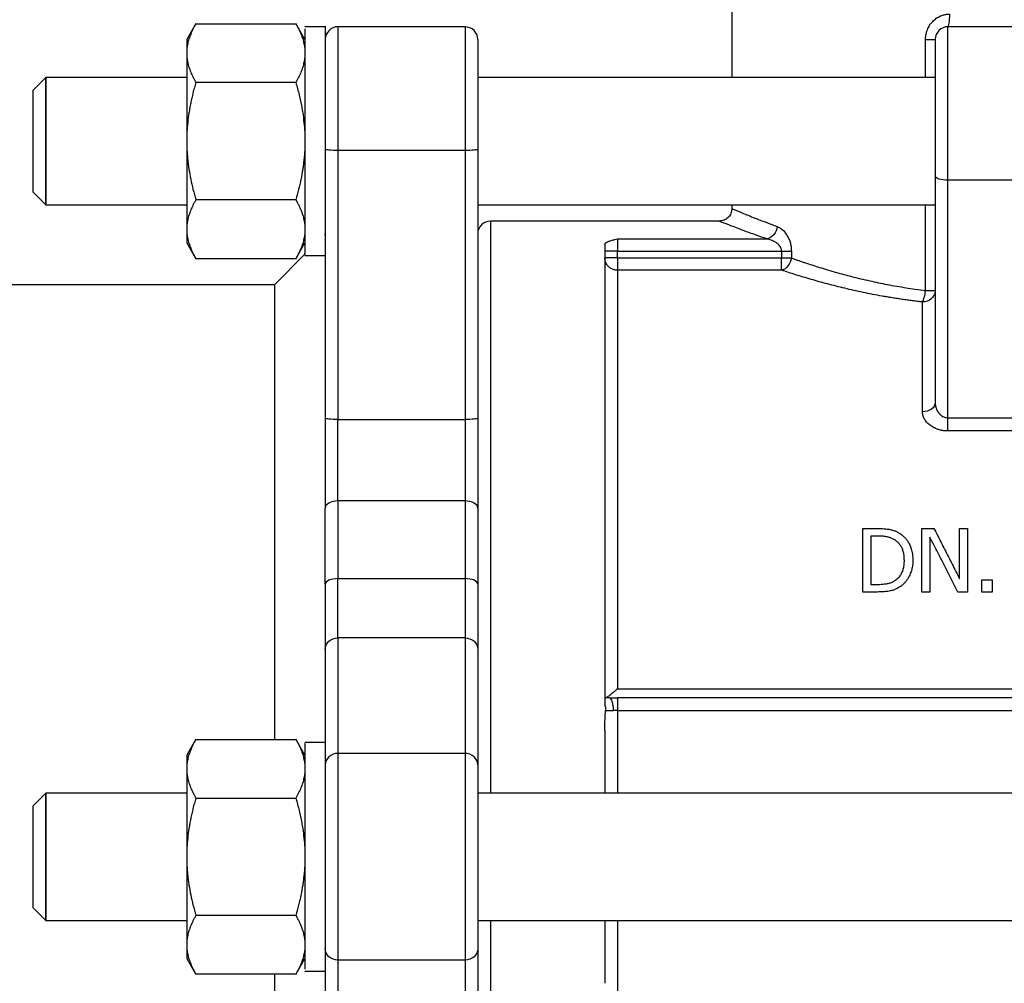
# Model space of a CAD drawing. Header units: millimetres. Extents: x -155 to 220, y -100 to 132.
# Tile 7 of 12: x -76 to 1, y -10 to 66. Entities that reach past the tile are written whole.
import ezdxf

# ---------------------------------------------------------------- set-up
doc = ezdxf.new("R2010")
doc.units = ezdxf.units.MM

msp = doc.modelspace()

# ---------------------------------------------------------------- linework, layer by layer
at = {"color": 7, "linetype": 'Continuous', "lineweight": 25}
for p, q in [((-20, 72), (-20, 61.292)), ((-62.18, 65.538), (-62.905, 64.283)), ((-62.185, 65.529), (-54.315, 65.529)), ((-53.595, 64.283), (-54.32, 65.538)), ((-51.95, 65.292), (-53.6, 65.292)), ((-40.995, 65.292), (-51, 65.292)), ((3, 65.292), (-3, 65.292)), ((-73.995, 61.297), (-75.005, 60.287)), ((-62.9, 61.292), (-74, 61.292)), ((-4, 61.292), (-40, 61.292)), ((-54.315, 60.91), (-62.185, 60.91)), ((-41, 55.561), (-51, 55.561)), ((-51, 55.561), (-51, 34.404)), ((-41, 55.561), (-41, 34.404)), ((-40, 55.642), (-40, 34.486)), ((-4, 53.555), (-4, 35.732)), ((3, 53.213), (-3, 53.213)), ((-3, 34.535), (-3, 53.213)), ((-75.005, 52.297), (-73.995, 51.287)), ((-74, 51.292), (-62.9, 51.292)), ((-54.315, 51.673), (-62.185, 51.673)), ((-52, 51.533), (-52, 34.486)), ((-40, 51.292), (-4, 51.292)), ((-20, 51.292), (-20, 51)), ((-21, 50), (-39, 50)), ((-62.905, 48.3), (-62.18, 47.045)), ((-54.32, 47.045), (-53.595, 48.3)), ((-29, 48.603), (-17.255, 48.603)), ((-53.6, 47.4), (-56, 45)), ((-53.6, 47.292), (-52, 47.292)), ((-29, 47.104), (-29, 47.631)), ((-29, 47.631), (-16.086, 47.631)), ((-16.086, 47.631), (-16.086, 47.104)), ((-15.32, 47.631), (-15.32, 47.104)), ((-62.185, 47.054), (-54.315, 47.054)), ((-29, 47.104), (-16.086, 47.104)), ((-16.086, 46.142), (-29, 46.142)), ((-56, 45), (-121, 45)), ((-51, 34.404), (-41, 34.404)), ((-3, 34.535), (3, 34.535)), ((3, 33.496), (-3, 33.496)), ((-41, 27.994), (-51, 27.994)), ((-9.704, 25.828), (-8.565, 25.828)), ((-5.04, 25.828), (-4.096, 25.828)), ((-2.082, 25.828), (-1.462, 25.828)), ((-9.039, 25.253), (-8.533, 25.253)), ((-51, 21.881), (-41, 21.881)), ((-0.32, 21.784), (0.483, 21.784)), ((-8.533, 21.403), (-9.039, 21.403)), ((-8.553, 20.828), (-9.704, 20.828)), ((-4.42, 20.828), (-5.04, 20.828)), ((-1.462, 20.828), (-2.208, 20.828)), ((0.483, 20.828), (-0.32, 20.828)), ((-51, 17.22), (-51, 8.134)), ((-41, 17.22), (-51, 17.22)), ((-41, 17.22), (-41, 8.134)), ((-52, 16.316), (-52, 8.995)), ((-40, 16.316), (-40, 7.23)), ((-29, 13.224), (29, 13.224)), ((29, 12.501), (-29, 12.501)), ((-29, 11.503), (29, 11.503)), ((-62.18, 9.246), (-62.905, 7.991)), ((-62.185, 9.238), (-54.315, 9.238)), ((-53.595, 7.991), (-54.32, 9.246)), ((-51.95, 9), (-53.6, 9)), ((-41, 8.134), (-51, 8.134)), ((-73.995, 5.005), (-75.005, 3.995)), ((-62.9, 5), (-74, 5)), ((40, 5), (-40, 5)), ((-62.185, 4.619), (-54.315, 4.619)), ((-75.005, -3.995), (-73.995, -5.005)), ((-54.315, -4.619), (-62.185, -4.619)), ((-74, -5), (-62.9, -5)), ((-40, -5), (40, -5)), ((-40, -7.23), (-40, -16.316)), ((-62.905, -7.991), (-62.18, -9.246)), ((-54.32, -9.246), (-53.595, -7.991)), ((-41, -8.134), (-51, -8.134)), ((-51, -8.134), (-51, -17.22)), ((-41, -8.134), (-41, -17.22)), ((-54.315, -9.238), (-62.185, -9.238)), ((-53.6, -9), (-51.95, -9)), ((-52, -8.995), (-52, -16.316))]:
    msp.add_line(p, q, dxfattribs=at)
at = {"color": 1, "linetype": 'Continuous', "lineweight": 25}
for p, q in [((-4.762, 61.292), (-4.762, 64.292)), ((-4.762, 44.553), (-4.762, 51.292)), ((-29, 11.503), (-29, 5)), ((-29, -5), (-29, -11.503))]:
    msp.add_line(p, q, dxfattribs=at)
at = {"color": 7, "linetype": 'Continuous', "lineweight": 25}
for centre, start, end in [((-51, 64.292), 89.59457, 180), ((-41, 64.292), 0, 90), ((-39, 49), 90.01874, 180)]:
    msp.add_arc(centre, 1, start, end, dxfattribs=at)
for points, knots in [([(-4.762, 64.292), (-4.761, 64.336), (-4.76, 64.424), (-4.747, 64.555), (-4.726, 64.684), (-4.698, 64.812), (-4.661, 64.938), (-4.587, 65.143), (-4.449, 65.414), (-4.21, 65.717), (-3.92, 65.967), (-3.625, 66.13), (-3.349, 66.228), (-3.105, 66.282), (-2.94, 66.288), (-2.857, 66.292)], [0, 0, 0, 0, 0.04282, 0.085321, 0.127683, 0.170086, 0.21271, 0.255733, 0.381863, 0.507889, 0.631718, 0.75542, 0.837796, 0.918828, 1, 1, 1, 1]), ([(-3, 65.292), (-2.963, 65.292), (-2.926, 65.402), (-2.872, 65.768), (-2.857, 66.03), (-2.857, 66.292)], [0, 0, 0, 0, 0.5, 0.5, 1, 1, 1, 1]), ([(-62.185, 65.529), (-62.225, 65.46), (-62.302, 65.323), (-62.408, 65.118), (-62.503, 64.917), (-62.588, 64.719), (-62.662, 64.525), (-62.747, 64.271), (-62.827, 63.959), (-62.889, 63.588), (-62.896, 63.342), (-62.9, 63.22)], [0, 0, 0, 0, 0.092233, 0.182434, 0.270638, 0.356885, 0.441214, 0.523668, 0.685097, 0.843735, 1, 1, 1, 1]), ([(-54.315, 65.529), (-54.268, 65.447), (-54.177, 65.285), (-54.055, 65.043), (-53.946, 64.803), (-53.852, 64.566), (-53.757, 64.285), (-53.672, 63.959), (-53.611, 63.589), (-53.604, 63.343), (-53.6, 63.22)], [0, 0, 0, 0, 0.108905, 0.215405, 0.319899, 0.422835, 0.52471, 0.684997, 0.842454, 1, 1, 1, 1]), ([(-53.6, 65.138), (-53.6, 65.139), (-53.6, 65.142), (-53.6, 63.584), (-53.6, 60.919), (-53.6, 57.491), (-53.6, 53.917), (-53.6, 50.616), (-53.6, 49.203), (-53.6, 48.497)], [0, 0, 0, 0, 0.100129, 0.250108, 0.400086, 0.550065, 0.700043, 0.850022, 1, 1, 1, 1]), ([(-52, 65.249), (-52, 65.253), (-52, 65.263), (-52, 64.874), (-52, 64.141), (-52, 63.078), (-52, 61.747), (-52, 60.196), (-52, 58.49), (-52, 56.694), (-52, 54.886), (-52, 53.12), (-52, 52.062), (-52, 51.533)], [0, 0, 0, 0, 0.057591, 0.151832, 0.246073, 0.340314, 0.434554, 0.528795, 0.623036, 0.717277, 0.811518, 0.905759, 1, 1, 1, 1]), ([(-3, 65.292), (-3.262, 65.292), (-3.522, 65.184), (-3.892, 64.814), (-4, 64.553), (-4, 64.292)], [0, 0, 0, 0, 0.5, 0.5, 1, 1, 1, 1]), ([(-3, 53.213), (-3, 53.889), (-3, 54.596), (-3, 56.027), (-3, 56.752), (-3, 58.18), (-3, 58.882), (-3, 60.224), (-3, 60.864), (-3, 62.043), (-3, 62.583), (-3, 63.533), (-3, 63.942), (-3, 64.607), (-3, 64.863), (-3, 65.205), (-3, 65.292), (-3, 65.292)], [0, 0, 0, 0, 0.125, 0.125, 0.25, 0.25, 0.375, 0.375, 0.5, 0.5, 0.625, 0.625, 0.75, 0.75, 0.875, 0.875, 1, 1, 1, 1]), ([(-62.9, 64.292), (-62.9, 64.292), (-62.9, 64.2), (-62.9, 63.838), (-62.9, 63.569), (-62.9, 63.22)], [0, 0, 0, 0, 0.5, 0.5, 1, 1, 1, 1]), ([(-40, 64.285), (-40, 64.247), (-40, 64.208), (-40, 63.86), (-40, 63.851)], [0, 0, 0, 0, 0.972942, 1, 1, 1, 1]), ([(-40, 64.253), (-40, 64.224), (-40, 64.161), (-40, 63.302), (-40, 61.909), (-40, 60.056), (-40, 57.907), (-40, 56.397), (-40, 55.642)], [0, 0, 0, 0, 0.146762, 0.31741, 0.488057, 0.658705, 0.829352, 1, 1, 1, 1]), ([(-4.762, 64.292), (-4.547, 64.292), (-4.349, 64.292), (-4.077, 64.292), (-4, 64.292), (-4, 64.292)], [0, 0, 0, 0, 0.5, 0.5, 1, 1, 1, 1]), ([(-4, 64.292), (-4, 64.292), (-4, 64.214), (-4, 63.91), (-4, 63.683), (-4, 63.092), (-4, 62.728), (-4, 61.884), (-4, 61.404), (-4, 60.356), (-4, 59.787), (-4, 58.594), (-4, 57.97), (-4, 56.701), (-4, 56.056), (-4, 54.784), (-4, 54.156), (-4, 53.555)], [0, 0, 0, 0, 0.125, 0.125, 0.25, 0.25, 0.375, 0.375, 0.5, 0.5, 0.625, 0.625, 0.75, 0.75, 0.875, 0.875, 1, 1, 1, 1]), ([(-62.9, 63.22), (-62.9, 62.871), (-62.9, 62.442), (-62.9, 61.455), (-62.9, 60.896), (-62.9, 59.687), (-62.9, 59.037), (-62.9, 57.688), (-62.9, 56.99), (-62.9, 56.292)], [0, 0, 0, 0, 0.25, 0.25, 0.5, 0.5, 0.75, 0.75, 1, 1, 1, 1]), ([(-62.9, 63.22), (-62.899, 63.159), (-62.897, 63.037), (-62.882, 62.854), (-62.858, 62.67), (-62.824, 62.484), (-62.78, 62.297), (-62.708, 62.043), (-62.591, 61.718), (-62.411, 61.318), (-62.262, 61.048), (-62.185, 60.91)], [0, 0, 0, 0, 0.077662, 0.155878, 0.234699, 0.31418, 0.39437, 0.475319, 0.642364, 0.817152, 1, 1, 1, 1]), ([(-53.6, 63.22), (-53.601, 63.158), (-53.603, 63.034), (-53.618, 62.849), (-53.642, 62.665), (-53.676, 62.48), (-53.72, 62.294), (-53.794, 62.038), (-53.911, 61.711), (-54.091, 61.312), (-54.239, 61.046), (-54.315, 60.91)], [0, 0, 0, 0, 0.079152, 0.157901, 0.23663, 0.315712, 0.395509, 0.476369, 0.646366, 0.820223, 1, 1, 1, 1]), ([(-74, 56.292), (-74, 56.946), (-74, 57.6), (-74, 58.81), (-74, 59.364), (-74, 60.29), (-74, 60.661), (-74, 61.162), (-74, 61.292), (-74, 61.292), (-74, 61.162), (-74, 60.661), (-74, 60.29), (-74, 59.364), (-74, 58.81), (-74, 57.6), (-74, 56.946), (-74, 56.292)], [0, 0, 0, 0, 0.125, 0.125, 0.25, 0.25, 0.375, 0.375, 0.5, 0.5, 0.625, 0.625, 0.75, 0.75, 0.875, 0.875, 1, 1, 1, 1]), ([(-62.185, 60.91), (-62.225, 60.772), (-62.302, 60.497), (-62.408, 60.088), (-62.503, 59.685), (-62.588, 59.289), (-62.662, 58.901), (-62.747, 58.395), (-62.827, 57.771), (-62.889, 57.028), (-62.896, 56.536), (-62.9, 56.292)], [0, 0, 0, 0, 0.092233, 0.182434, 0.270638, 0.356885, 0.441214, 0.523668, 0.685097, 0.843735, 1, 1, 1, 1]), ([(-54.315, 60.91), (-54.268, 60.747), (-54.177, 60.423), (-54.055, 59.938), (-53.946, 59.459), (-53.852, 58.985), (-53.757, 58.422), (-53.672, 57.771), (-53.611, 57.03), (-53.604, 56.538), (-53.6, 56.292)], [0, 0, 0, 0, 0.1089054, 0.2154055, 0.3198994, 0.4228354, 0.5247104, 0.6849975, 0.8424538, 1, 1, 1, 1]), ([(-75, 60.292), (-75, 60.292), (-75, 60.188), (-75, 59.787), (-75, 59.49), (-75, 58.75), (-75, 58.306), (-75, 57.339), (-75, 56.815), (-75, 55.768), (-75, 55.245), (-75, 54.277), (-75, 53.833), (-75, 53.093), (-75, 52.797), (-75, 52.396), (-75, 52.292), (-75, 52.292)], [0, 0, 0, 0, 0.125, 0.125, 0.25, 0.25, 0.375, 0.375, 0.5, 0.5, 0.625, 0.625, 0.75, 0.75, 0.875, 0.875, 1, 1, 1, 1]), ([(-74, 56.292), (-74, 55.637), (-74, 54.983), (-74, 53.774), (-74, 53.219), (-74, 52.293), (-74, 51.923), (-74, 51.422), (-74, 51.292), (-74, 51.292), (-74, 51.422), (-74, 51.923), (-74, 52.293), (-74, 53.219), (-74, 53.774), (-74, 54.983), (-74, 55.637), (-74, 56.292)], [0, 0, 0, 0, 0.125, 0.125, 0.25, 0.25, 0.375, 0.375, 0.5, 0.5, 0.625, 0.625, 0.75, 0.75, 0.875, 0.875, 1, 1, 1, 1]), ([(-62.9, 56.292), (-62.899, 56.17), (-62.897, 55.927), (-62.882, 55.56), (-62.858, 55.191), (-62.824, 54.82), (-62.78, 54.446), (-62.708, 53.938), (-62.591, 53.288), (-62.411, 52.487), (-62.262, 51.948), (-62.185, 51.673)], [0, 0, 0, 0, 0.077662, 0.155878, 0.234699, 0.31418, 0.39437, 0.475319, 0.642362, 0.81715, 1, 1, 1, 1]), ([(-62.9, 56.292), (-62.9, 55.594), (-62.9, 54.895), (-62.9, 53.547), (-62.9, 52.896), (-62.9, 51.687), (-62.9, 51.128), (-62.9, 50.141), (-62.9, 49.713), (-62.9, 49.363)], [0, 0, 0, 0, 0.25, 0.25, 0.5, 0.5, 0.75, 0.75, 1, 1, 1, 1]), ([(-53.6, 56.292), (-53.601, 56.168), (-53.603, 55.921), (-53.618, 55.551), (-53.642, 55.182), (-53.676, 54.813), (-53.72, 54.44), (-53.794, 53.929), (-53.911, 53.275), (-54.091, 52.476), (-54.239, 51.944), (-54.315, 51.673)], [0, 0, 0, 0, 0.079152, 0.157901, 0.23663, 0.315712, 0.395509, 0.476369, 0.646366, 0.820223, 1, 1, 1, 1]), ([(-51, 55.561), (-51.262, 55.561), (-51.522, 55.57), (-51.892, 55.6), (-52, 55.621), (-52, 55.642)], [0, 0, 0, 0, 0.5, 0.5, 1, 1, 1, 1]), ([(-40, 55.642), (-40, 55.621), (-40.108, 55.6), (-40.478, 55.57), (-40.738, 55.561), (-41, 55.561)], [0, 0, 0, 0, 0.5, 0.5, 1, 1, 1, 1]), ([(-3, 53.213), (-3.262, 53.213), (-3.522, 53.25), (-3.892, 53.376), (-4, 53.465), (-4, 53.555)], [0, 0, 0, 0, 0.5, 0.5, 1, 1, 1, 1]), ([(-62.185, 51.673), (-62.225, 51.603), (-62.302, 51.466), (-62.408, 51.261), (-62.503, 51.06), (-62.588, 50.862), (-62.662, 50.668), (-62.747, 50.415), (-62.827, 50.103), (-62.889, 49.732), (-62.896, 49.486), (-62.9, 49.363)], [0, 0, 0, 0, 0.092233, 0.182434, 0.270638, 0.356885, 0.441214, 0.523668, 0.685097, 0.843735, 1, 1, 1, 1]), ([(-54.315, 51.673), (-54.268, 51.591), (-54.177, 51.429), (-54.055, 51.187), (-53.946, 50.947), (-53.852, 50.71), (-53.757, 50.428), (-53.672, 50.104), (-53.611, 49.733), (-53.604, 49.487), (-53.6, 49.363)], [0, 0, 0, 0, 0.108905, 0.215405, 0.319899, 0.422835, 0.52471, 0.684997, 0.842454, 1, 1, 1, 1]), ([(-20, 51), (-20.015, 50.869), (-20.046, 50.607), (-20.276, 50.276), (-20.608, 50.048), (-20.869, 50.016), (-21, 50)], [0, 0, 0, 0, 0.2503913, 0.5001091, 0.7500502, 1, 1, 1, 1]), ([(-62.9, 49.363), (-62.9, 49.014), (-62.9, 48.745), (-62.9, 48.384), (-62.9, 48.292), (-62.9, 48.292)], [0, 0, 0, 0, 0.5, 0.5, 1, 1, 1, 1]), ([(-62.9, 49.363), (-62.899, 49.303), (-62.897, 49.181), (-62.882, 48.998), (-62.858, 48.813), (-62.824, 48.628), (-62.78, 48.441), (-62.708, 48.187), (-62.591, 47.861), (-62.411, 47.461), (-62.262, 47.192), (-62.185, 47.054)], [0, 0, 0, 0, 0.077662, 0.155878, 0.234699, 0.31418, 0.39437, 0.475319, 0.642364, 0.817152, 1, 1, 1, 1]), ([(-62.9, 49.363), (-62.9, 49.014), (-62.9, 48.745), (-62.9, 48.384), (-62.9, 48.292), (-62.9, 48.292)], [0, 0, 0, 0, 0.5, 0.5, 1, 1, 1, 1]), ([(-53.6, 49.363), (-53.601, 49.302), (-53.603, 49.178), (-53.618, 48.994), (-53.642, 48.809), (-53.676, 48.624), (-53.72, 48.438), (-53.794, 48.182), (-53.911, 47.855), (-54.091, 47.456), (-54.239, 47.189), (-54.315, 47.054)], [0, 0, 0, 0, 0.079152, 0.157901, 0.23663, 0.315712, 0.395509, 0.476369, 0.646366, 0.820223, 1, 1, 1, 1]), ([(-16.433, 49.576), (-16.46, 49.341), (-16.56, 49.106), (-16.859, 48.755), (-17.056, 48.635), (-17.255, 48.603)], [0, 0, 0, 0, 0.5, 0.5, 1, 1, 1, 1]), ([(-16.433, 49.576), (-16.398, 49.561), (-16.333, 49.534), (-16.234, 49.481), (-16.14, 49.419), (-15.948, 49.268), (-15.735, 49.022), (-15.535, 48.661), (-15.436, 48.398), (-15.378, 48.174), (-15.345, 47.999), (-15.325, 47.818), (-15.321, 47.695), (-15.32, 47.631)], [0, 0, 0, 0, 0.065349, 0.122555, 0.184315, 0.245528, 0.492849, 0.62105, 0.744514, 0.808602, 0.872086, 0.934173, 1, 1, 1, 1]), ([(-53.6, 48.497), (-53.6, 47.951), (-53.6, 47.224), (-53.6, 47.401), (-53.6, 47.445)], [0, 0, 0, 0, 0.750538, 1, 1, 1, 1]), ([(-30, 48.163), (-29.999, 48.173), (-29.997, 48.193), (-29.984, 48.223), (-29.962, 48.253), (-29.93, 48.282), (-29.891, 48.312), (-29.842, 48.341), (-29.784, 48.37), (-29.718, 48.399), (-29.627, 48.433), (-29.503, 48.474), (-29.354, 48.516), (-29.182, 48.56), (-29.067, 48.587), (-29, 48.603)], [0, 0, 0, 0, 0.054047, 0.108596, 0.163973, 0.220487, 0.278429, 0.338072, 0.399662, 0.463426, 0.529567, 0.639502, 0.762101, 0.861229, 1, 1, 1, 1]), ([(-30, 48.163), (-30, 48.096), (-30, 47.963), (-30, 47.749), (-30, 47.526), (-30, 47.293), (-30, 47.049), (-30, 46.796), (-30, 46.532), (-30, 46.257), (-30, 45.642), (-30, 44.604), (-30, 43.008), (-30, 41.224), (-30, 38.606), (-30, 34.902), (-30, 30.69), (-30, 27.062), (-30, 24.221), (-30, 21.275), (-30, 18.842), (-30, 16.985), (-30, 15.736), (-30, 14.475), (-30, 13.205), (-30, 12.35), (-30, 11.922)], [0, 0, 0, 0, 0.013906, 0.027801, 0.041689, 0.055573, 0.069456, 0.08334, 0.097229, 0.111126, 0.125034, 0.187535, 0.250046, 0.312547, 0.375058, 0.500001, 0.624945, 0.687446, 0.749957, 0.812458, 0.874969, 0.899991, 0.924988, 0.949976, 0.974975, 1, 1, 1, 1]), ([(-29, 48.603), (-29, 48.551), (-29, 48.425), (-29, 48.075), (-29, 47.854), (-29, 47.631)], [0, 0, 0, 0, 0.5, 0.5, 1, 1, 1, 1]), ([(-16.086, 47.631), (-16.087, 47.654), (-16.089, 47.7), (-16.102, 47.769), (-16.121, 47.837), (-16.149, 47.904), (-16.2, 48.001), (-16.292, 48.124), (-16.437, 48.257), (-16.618, 48.38), (-16.807, 48.474), (-17.025, 48.554), (-17.169, 48.585), (-17.255, 48.603)], [0, 0, 0, 0, 0.037453, 0.075498, 0.114557, 0.155019, 0.197235, 0.301121, 0.422115, 0.551081, 0.704032, 0.825232, 1, 1, 1, 1]), ([(-29, 47.631), (-29.262, 47.631), (-29.522, 47.631), (-29.892, 47.631), (-30, 47.631), (-30, 47.631)], [0, 0, 0, 0, 0.5, 0.5, 1, 1, 1, 1]), ([(-16.086, 47.631), (-15.94, 47.631), (-15.795, 47.631), (-15.531, 47.631), (-15.413, 47.631), (-15.32, 47.631)], [0, 0, 0, 0, 0.5, 0.5, 1, 1, 1, 1]), ([(-29, 46.142), (-29.026, 46.143), (-29.082, 46.144), (-29.173, 46.155), (-29.275, 46.177), (-29.424, 46.227), (-29.574, 46.309), (-29.728, 46.437), (-29.841, 46.572), (-29.935, 46.746), (-29.99, 46.922), (-29.997, 47.048), (-30, 47.104)], [0, 0, 0, 0, 0.049381, 0.107543, 0.174506, 0.250249, 0.408331, 0.500118, 0.637868, 0.75006, 0.888993, 1, 1, 1, 1]), ([(-29, 47.104), (-29.262, 47.104), (-29.522, 47.104), (-29.892, 47.104), (-30, 47.104), (-30, 47.104)], [0, 0, 0, 0, 0.5, 0.5, 1, 1, 1, 1]), ([(-29, 47.104), (-29, 47.071), (-29, 47.007), (-29, 46.913), (-29, 46.822), (-29, 46.736), (-29, 46.653), (-29, 46.575), (-29, 46.483), (-29, 46.381), (-29, 46.28), (-29, 46.196), (-29, 46.16), (-29, 46.142)], [0, 0, 0, 0, 0.075398, 0.148946, 0.220924, 0.291659, 0.361514, 0.430884, 0.500183, 0.621398, 0.743773, 0.869387, 1, 1, 1, 1]), ([(-15.32, 47.104), (-15.352, 46.877), (-15.448, 46.65), (-15.725, 46.304), (-15.905, 46.182), (-16.086, 46.142)], [0, 0, 0, 0, 0.5, 0.5, 1, 1, 1, 1]), ([(-16.086, 46.142), (-16.086, 46.202), (-16.086, 46.33), (-16.086, 46.674), (-16.086, 46.888), (-16.086, 47.104)], [0, 0, 0, 0, 0.5, 0.5, 1, 1, 1, 1]), ([(-16.086, 47.104), (-15.94, 47.104), (-15.795, 47.104), (-15.531, 47.104), (-15.413, 47.104), (-15.32, 47.104)], [0, 0, 0, 0, 0.5, 0.5, 1, 1, 1, 1]), ([(-15.32, 47.104), (-15.235, 47.073), (-15.065, 47.012), (-14.803, 46.921), (-14.536, 46.829), (-14.172, 46.706), (-13.704, 46.551), (-12.897, 46.294), (-11.87, 45.989), (-10.543, 45.632), (-9.204, 45.31), (-7.999, 45.06), (-7.039, 44.884), (-6.302, 44.763), (-5.55, 44.653), (-5.034, 44.588), (-4.762, 44.553)], [0, 0, 0, 0, 0.031373, 0.062685, 0.093936, 0.125127, 0.187725, 0.250324, 0.385104, 0.500626, 0.631489, 0.750462, 0.814998, 0.875226, 0.934237, 1, 1, 1, 1]), ([(-29, 46.142), (-29, 45.026), (-29, 43.415), (-29, 39.304), (-29, 36.805), (-29, 31.077), (-29, 27.849), (-29, 20.869), (-29, 17.118), (-29, 13.224)], [0, 0, 0, 0, 0.25, 0.25, 0.5, 0.5, 0.75, 0.75, 1, 1, 1, 1]), ([(-5, 43.644), (-5.134, 43.659), (-5.403, 43.689), (-5.804, 43.739), (-6.203, 43.792), (-6.601, 43.848), (-6.996, 43.907), (-7.39, 43.969), (-7.782, 44.034), (-8.552, 44.168), (-9.683, 44.388), (-11.122, 44.712), (-12.494, 45.058), (-13.57, 45.358), (-14.389, 45.601), (-14.979, 45.783), (-15.548, 45.964), (-15.906, 46.083), (-16.086, 46.142)], [0, 0, 0, 0, 0.031092, 0.062231, 0.093431, 0.124704, 0.156065, 0.187526, 0.219103, 0.250806, 0.37541, 0.501048, 0.625791, 0.750899, 0.813366, 0.875646, 0.937828, 1, 1, 1, 1]), ([(-56, 45), (-56, 44.926), (-56, 44.777), (-56, 43.582), (-56, 41.696), (-56, 39.082), (-56, 35.803), (-56, 31.911), (-56, 27.472), (-56, 22.566), (-56, 17.264), (-56, 12.782), (-56, 10.044), (-56, 9.238)], [0, 0, 0, 0, 0.095994, 0.191988, 0.287982, 0.383976, 0.47997, 0.575964, 0.671958, 0.767952, 0.863946, 0.95994, 1, 1, 1, 1]), ([(-4, 44.553), (-4.001, 44.528), (-4.002, 44.475), (-4.014, 44.392), (-4.038, 44.3), (-4.081, 44.187), (-4.159, 44.051), (-4.283, 43.91), (-4.421, 43.807), (-4.534, 43.747), (-4.66, 43.695), (-4.811, 43.653), (-4.942, 43.647), (-5, 43.644)], [0, 0, 0, 0, 0.052503, 0.111679, 0.177581, 0.250195, 0.361524, 0.500078, 0.625027, 0.701764, 0.750118, 0.88947, 1, 1, 1, 1]), ([(-5, 43.644), (-4.95, 43.721), (-4.9, 43.851), (-4.816, 44.171), (-4.782, 44.362), (-4.762, 44.553)], [0, 0, 0, 0, 0.5, 0.5, 1, 1, 1, 1]), ([(-4.762, 44.553), (-4.735, 44.553), (-4.673, 44.554), (-4.57, 44.554), (-4.44, 44.553), (-4.316, 44.553), (-4.201, 44.553), (-4.115, 44.553), (-4.048, 44.553), (-4.007, 44.553), (-4.002, 44.553), (-4, 44.553)], [0, 0, 0, 0, 0.062217, 0.145592, 0.250117, 0.395348, 0.500067, 0.635876, 0.750034, 0.886411, 1, 1, 1, 1]), ([(-5, 35.003), (-5, 36.778), (-5, 38.4), (-5, 41.293), (-5, 42.564), (-5, 43.644)], [0, 0, 0, 0, 0.5, 0.5, 1, 1, 1, 1]), ([(-4, 35.732), (-4, 35.541), (-4.11, 35.352), (-4.477, 35.082), (-4.738, 35.003), (-5, 35.003)], [0, 0, 0, 0, 0.5, 0.5, 1, 1, 1, 1]), ([(-4, 35.732), (-3.999, 35.692), (-3.997, 35.617), (-3.983, 35.515), (-3.967, 35.433), (-3.951, 35.372), (-3.938, 35.33), (-3.908, 35.235), (-3.846, 35.094), (-3.76, 34.963), (-3.667, 34.847), (-3.565, 34.743), (-3.41, 34.639), (-3.265, 34.577), (-3.134, 34.543), (-3.045, 34.538), (-3, 34.535)], [0, 0, 0, 0, 0.0757357, 0.1391199, 0.1901501, 0.228824, 0.2551399, 0.269097, 0.4105008, 0.5301874, 0.5443318, 0.6693686, 0.7803437, 0.8549771, 0.9278749, 1, 1, 1, 1]), ([(-3, 33.496), (-3.046, 33.496), (-3.136, 33.498), (-3.272, 33.509), (-3.406, 33.527), (-3.538, 33.552), (-3.669, 33.584), (-3.878, 33.648), (-4.153, 33.766), (-4.452, 33.964), (-4.694, 34.197), (-4.84, 34.411), (-4.922, 34.59), (-4.966, 34.725), (-4.993, 34.863), (-4.998, 34.955), (-5, 35.003)], [0, 0, 0, 0, 0.041985, 0.083714, 0.125417, 0.167326, 0.20967, 0.25267, 0.376709, 0.503304, 0.626997, 0.75206, 0.814033, 0.87609, 0.934976, 1, 1, 1, 1]), ([(-51, 34.404), (-51.262, 34.404), (-51.522, 34.413), (-51.892, 34.443), (-52, 34.464), (-52, 34.486)], [0, 0, 0, 0, 0.5, 0.5, 1, 1, 1, 1]), ([(-52, 34.486), (-52, 33.251), (-52, 32), (-52, 29.604), (-52, 28.46), (-52, 27.434)], [0, 0, 0, 0, 0.5, 0.5, 1, 1, 1, 1]), ([(-51, 27.994), (-51, 28.927), (-51, 29.967), (-51, 32.145), (-51, 33.282), (-51, 34.404)], [0, 0, 0, 0, 0.5, 0.5, 1, 1, 1, 1]), ([(-40, 34.486), (-40, 34.464), (-40.108, 34.443), (-40.478, 34.413), (-40.738, 34.404), (-41, 34.404)], [0, 0, 0, 0, 0.5, 0.5, 1, 1, 1, 1]), ([(-41, 34.404), (-41, 33.282), (-41, 32.145), (-41, 29.967), (-41, 28.927), (-41, 27.994)], [0, 0, 0, 0, 0.5, 0.5, 1, 1, 1, 1]), ([(-40, 34.486), (-40, 34.383), (-40, 34.179), (-40, 33.871), (-40, 33.564), (-40, 33.257), (-40, 32.949), (-40, 32.438), (-40, 31.726), (-40, 30.523), (-40, 29.515), (-40, 28.704), (-40, 28.377), (-40, 28.101), (-40, 27.947), (-40, 27.87)], [0, 0, 0, 0, 0.0446, 0.089134, 0.133638, 0.178146, 0.222693, 0.267315, 0.400898, 0.534561, 0.80157, 0.862812, 0.923955, 0.961978, 1, 1, 1, 1]), ([(-3, 33.496), (-3, 33.629), (-3, 33.801), (-3, 34.166), (-3, 34.36), (-3, 34.535)], [0, 0, 0, 0, 0.5, 0.5, 1, 1, 1, 1]), ([(-51, 27.994), (-51.262, 27.994), (-51.522, 27.934), (-51.892, 27.726), (-52, 27.581), (-52, 27.434)], [0, 0, 0, 0, 0.5, 0.5, 1, 1, 1, 1]), ([(-40, 27.434), (-40, 27.581), (-40.108, 27.726), (-40.478, 27.934), (-40.738, 27.994), (-41, 27.994)], [0, 0, 0, 0, 0.5, 0.5, 1, 1, 1, 1]), ([(-9.704, 20.828), (-9.704, 21.043), (-9.704, 21.472), (-9.704, 22.109), (-9.704, 22.742), (-9.704, 23.369), (-9.704, 23.992), (-9.704, 24.609), (-9.704, 25.222), (-9.704, 25.626), (-9.704, 25.828)], [0, 0, 0, 0, 0.125095, 0.250108, 0.375068, 0.5, 0.624932, 0.749892, 0.874905, 1, 1, 1, 1]), ([(-8.565, 25.828), (-8.467, 25.827), (-8.281, 25.826), (-8.016, 25.811), (-7.75, 25.783), (-7.486, 25.735), (-7.225, 25.655), (-6.986, 25.558), (-6.844, 25.473), (-6.774, 25.431)], [0, 0, 0, 0, 0.155673, 0.296363, 0.422416, 0.581173, 0.724357, 0.863545, 1, 1, 1, 1]), ([(-5.04, 20.828), (-5.04, 21.043), (-5.04, 21.472), (-5.04, 22.109), (-5.04, 22.742), (-5.04, 23.369), (-5.04, 23.992), (-5.04, 24.609), (-5.04, 25.222), (-5.04, 25.626), (-5.04, 25.828)], [0, 0, 0, 0, 0.125095, 0.250108, 0.375068, 0.5, 0.624932, 0.749892, 0.874905, 1, 1, 1, 1]), ([(-4.096, 25.828), (-4.002, 25.644), (-3.815, 25.276), (-3.532, 24.719), (-3.246, 24.158), (-2.959, 23.592), (-2.669, 23.022), (-2.377, 22.448), (-2.18, 22.062), (-2.082, 21.869)], [0, 0, 0, 0, 0.142381, 0.284884, 0.427529, 0.570341, 0.713342, 0.856554, 1, 1, 1, 1]), ([(-2.082, 21.869), (-2.082, 22.062), (-2.082, 22.449), (-2.082, 23.022), (-2.082, 23.592), (-2.082, 24.158), (-2.082, 24.719), (-2.082, 25.276), (-2.082, 25.644), (-2.082, 25.828)], [0, 0, 0, 0, 0.142921, 0.285778, 0.428597, 0.571403, 0.714222, 0.857079, 1, 1, 1, 1]), ([(-1.462, 25.828), (-1.462, 25.626), (-1.462, 25.222), (-1.462, 24.609), (-1.462, 23.992), (-1.462, 23.369), (-1.462, 22.742), (-1.462, 22.109), (-1.462, 21.472), (-1.462, 21.043), (-1.462, 20.828)], [0, 0, 0, 0, 0.125095, 0.250108, 0.375068, 0.5, 0.624932, 0.749892, 0.874905, 1, 1, 1, 1]), ([(-8.533, 25.253), (-8.462, 25.252), (-8.325, 25.25), (-8.13, 25.237), (-7.956, 25.217), (-7.801, 25.188), (-7.627, 25.142), (-7.426, 25.07), (-7.284, 24.992), (-7.212, 24.953)], [0, 0, 0, 0, 0.1534852, 0.2943926, 0.4232125, 0.5314718, 0.6368839, 0.8165519, 1, 1, 1, 1]), ([(-7.212, 24.953), (-7.178, 24.931), (-7.111, 24.888), (-7.019, 24.815), (-6.933, 24.735), (-6.854, 24.649), (-6.782, 24.556), (-6.718, 24.456), (-6.66, 24.35), (-6.587, 24.189), (-6.516, 23.961), (-6.463, 23.657), (-6.457, 23.443), (-6.454, 23.332)], [0, 0, 0, 0, 0.060042, 0.119888, 0.179938, 0.240586, 0.302215, 0.365191, 0.429857, 0.496529, 0.651181, 0.818293, 1, 1, 1, 1]), ([(-6.774, 25.431), (-6.737, 25.406), (-6.664, 25.355), (-6.56, 25.271), (-6.461, 25.181), (-6.368, 25.085), (-6.28, 24.982), (-6.198, 24.873), (-6.087, 24.703), (-5.96, 24.458), (-5.846, 24.12), (-5.774, 23.738), (-5.766, 23.466), (-5.761, 23.324)], [0, 0, 0, 0, 0.0519894, 0.1042298, 0.1569144, 0.2102397, 0.2644042, 0.3196132, 0.3760735, 0.5126406, 0.6603113, 0.8217884, 1, 1, 1, 1]), ([(-4.42, 25.139), (-4.42, 24.939), (-4.42, 24.539), (-4.42, 23.932), (-4.42, 23.321), (-4.42, 22.705), (-4.42, 22.084), (-4.42, 21.459), (-4.42, 21.038), (-4.42, 20.828)], [0, 0, 0, 0, 0.142932, 0.285789, 0.428601, 0.571399, 0.714211, 0.857068, 1, 1, 1, 1]), ([(-2.208, 20.828), (-2.316, 21.038), (-2.532, 21.459), (-2.852, 22.084), (-3.171, 22.705), (-3.487, 23.321), (-3.801, 23.932), (-4.112, 24.538), (-4.317, 24.939), (-4.42, 25.139)], [0, 0, 0, 0, 0.143487, 0.286721, 0.429727, 0.572533, 0.715162, 0.857643, 1, 1, 1, 1]), ([(-6.454, 23.332), (-6.455, 23.264), (-6.457, 23.131), (-6.475, 22.937), (-6.503, 22.757), (-6.548, 22.57), (-6.615, 22.379), (-6.712, 22.187), (-6.834, 22.015), (-6.979, 21.862), (-7.094, 21.778), (-7.151, 21.736)], [0, 0, 0, 0, 0.116731, 0.226274, 0.328993, 0.425331, 0.548695, 0.665769, 0.778524, 0.889159, 1, 1, 1, 1]), ([(-5.761, 23.324), (-5.762, 23.261), (-5.764, 23.136), (-5.781, 22.95), (-5.809, 22.768), (-5.849, 22.59), (-5.9, 22.417), (-5.963, 22.248), (-6.046, 22.067), (-6.152, 21.879), (-6.284, 21.689), (-6.433, 21.516), (-6.597, 21.361), (-6.721, 21.273), (-6.782, 21.229)], [0, 0, 0, 0, 0.081189, 0.160669, 0.238647, 0.315363, 0.391087, 0.466129, 0.540772, 0.638097, 0.7318, 0.822697, 0.911737, 1, 1, 1, 1]), ([(-51, 21.881), (-51.262, 21.881), (-51.522, 21.834), (-51.892, 21.672), (-52, 21.558), (-52, 21.444)], [0, 0, 0, 0, 0.5, 0.5, 1, 1, 1, 1]), ([(-51, 17.22), (-51, 17.702), (-51, 18.357), (-51, 19.941), (-51, 20.869), (-51, 21.881)], [0, 0, 0, 0, 0.5, 0.5, 1, 1, 1, 1]), ([(-41, 21.881), (-41, 20.869), (-41, 19.941), (-41, 18.357), (-41, 17.702), (-41, 17.22)], [0, 0, 0, 0, 0.5, 0.5, 1, 1, 1, 1]), ([(-40, 21.444), (-40, 21.558), (-40.108, 21.672), (-40.478, 21.834), (-40.738, 21.881), (-41, 21.881)], [0, 0, 0, 0, 0.5, 0.5, 1, 1, 1, 1]), ([(-7.151, 21.736), (-7.186, 21.713), (-7.254, 21.667), (-7.364, 21.608), (-7.478, 21.557), (-7.597, 21.515), (-7.72, 21.481), (-7.852, 21.455), (-8.029, 21.428), (-8.257, 21.407), (-8.439, 21.405), (-8.533, 21.403)], [0, 0, 0, 0, 0.08843, 0.175862, 0.262888, 0.350107, 0.438115, 0.52833, 0.627869, 0.80611, 1, 1, 1, 1]), ([(-52, 21.444), (-52, 20.33), (-52, 19.309), (-52, 17.567), (-52, 16.846), (-52, 16.316)], [0, 0, 0, 0, 0.5, 0.5, 1, 1, 1, 1]), ([(-40, 20.976), (-40, 20.903), (-40, 20.755), (-40, 20.473), (-40, 20.133), (-40, 19.877), (-40, 19.749)], [0, 0, 0, 0, 0.176976, 0.353952, 0.676712, 1, 1, 1, 1]), ([(-6.782, 21.229), (-6.83, 21.201), (-6.923, 21.144), (-7.068, 21.071), (-7.214, 21.008), (-7.365, 20.956), (-7.532, 20.911), (-7.778, 20.868), (-8.123, 20.834), (-8.402, 20.83), (-8.553, 20.828)], [0, 0, 0, 0, 0.0919157, 0.1810352, 0.2677409, 0.3524645, 0.4419581, 0.5493112, 0.7563441, 1, 1, 1, 1]), ([(-40, 19.749), (-40, 19.671), (-40, 19.515), (-40, 19.288), (-40, 19.065), (-40, 18.847), (-40, 18.634), (-40, 18.277), (-40, 17.796), (-40, 17.297), (-40, 16.901), (-40, 16.589), (-40, 16.407), (-40, 16.316)], [0, 0, 0, 0, 0.053495, 0.106932, 0.160347, 0.213779, 0.267266, 0.320844, 0.490568, 0.660394, 0.773633, 0.886716, 1, 1, 1, 1]), ([(-52, 16.316), (-52, 16.553), (-51.892, 16.788), (-51.522, 17.123), (-51.262, 17.22), (-51, 17.22)], [0, 0, 0, 0, 0.5, 0.5, 1, 1, 1, 1]), ([(-41, 17.22), (-40.738, 17.22), (-40.478, 17.123), (-40.108, 16.788), (-40, 16.553), (-40, 16.316)], [0, 0, 0, 0, 0.5, 0.5, 1, 1, 1, 1]), ([(-29, 13.224), (-29.03, 13.196), (-29.087, 13.142), (-29.166, 13.07), (-29.232, 13.011), (-29.322, 12.932), (-29.433, 12.838), (-29.57, 12.728), (-29.693, 12.637), (-29.796, 12.57), (-29.871, 12.528), (-29.927, 12.505), (-29.952, 12.501), (-29.964, 12.5)], [0, 0, 0, 0, 0.078886, 0.147075, 0.20457, 0.251369, 0.385457, 0.502271, 0.634021, 0.752081, 0.839624, 0.922029, 1, 1, 1, 1]), ([(-29.318, 11.5), (-29.318, 11.762), (-29.352, 12.022), (-29.47, 12.392), (-29.552, 12.5), (-29.635, 12.5)], [0, 0, 0, 0, 0.5, 0.5, 1, 1, 1, 1]), ([(-29, 12.501), (-29, 12.488), (-29, 12.375), (-29, 12.008), (-29, 11.756), (-29, 11.503)], [0, 0, 0, 0, 0.5, 0.5, 1, 1, 1, 1]), ([(-30, 11.922), (-29.993, 11.902), (-29.98, 11.869), (-29.966, 11.822), (-29.956, 11.773), (-29.945, 11.703), (-29.936, 11.609), (-29.939, 11.536), (-29.94, 11.5)], [0, 0, 0, 0, 0.145825, 0.250276, 0.341897, 0.499704, 0.749904, 1, 1, 1, 1]), ([(-30, 9.95), (-29.999, 10.089), (-29.998, 10.36), (-29.986, 10.758), (-29.969, 11.136), (-29.95, 11.381), (-29.94, 11.5)], [0, 0, 0, 0, 0.2677443, 0.5235905, 0.7676377, 1, 1, 1, 1]), ([(-29.94, 11.5), (-29.889, 11.5), (-29.806, 11.5), (-29.591, 11.5), (-29.46, 11.5), (-29.318, 11.5)], [0, 0, 0, 0, 0.5, 0.5, 1, 1, 1, 1]), ([(-30, 9.95), (-30, 9.715), (-30, 9.247), (-30, 8.541), (-30, 7.835), (-30, 7.128), (-30, 6.42), (-30, 5.711), (-30, 5.237), (-30, 5)], [0, 0, 0, 0, 0.1432384, 0.286301, 0.4292169, 0.5720155, 0.714726, 0.8573777, 1, 1, 1, 1]), ([(-62.185, 9.238), (-62.225, 9.168), (-62.302, 9.031), (-62.408, 8.826), (-62.503, 8.625), (-62.588, 8.427), (-62.662, 8.233), (-62.747, 7.98), (-62.827, 7.668), (-62.889, 7.296), (-62.896, 7.05), (-62.9, 6.928)], [0, 0, 0, 0, 0.092233, 0.182434, 0.270638, 0.356885, 0.441214, 0.523668, 0.685097, 0.843735, 1, 1, 1, 1]), ([(-54.315, 9.238), (-54.268, 9.156), (-54.177, 8.994), (-54.055, 8.751), (-53.946, 8.512), (-53.852, 8.275), (-53.757, 7.993), (-53.672, 7.668), (-53.611, 7.297), (-53.604, 7.051), (-53.6, 6.928)], [0, 0, 0, 0, 0.108905, 0.215405, 0.319899, 0.422835, 0.52471, 0.684997, 0.842454, 1, 1, 1, 1]), ([(-53.6, 8.847), (-53.6, 8.889), (-53.6, 9.058), (-53.6, 7.937), (-53.6, 5.638), (-53.6, 2.385), (-53.6, -1.202), (-53.6, -4.626), (-53.6, -7.293), (-53.6, -8.85), (-53.6, -8.848), (-53.6, -8.847)], [0, 0, 0, 0, 0.041547, 0.166547, 0.291547, 0.416547, 0.541547, 0.666547, 0.791547, 0.916547, 1, 1, 1, 1]), ([(-52, 8.975), (-52, 8.961), (-52, 8.93), (-52, 8.449), (-52, 7.639), (-52, 6.513), (-52, 5.128), (-52, 3.537), (-52, 1.805), (-52, 0), (-52, -1.805), (-52, -3.537), (-52, -5.128), (-52, -6.513), (-52, -7.639), (-52, -8.449), (-52, -8.93), (-52, -8.961), (-52, -8.975)], [0, 0, 0, 0, 0.053177, 0.117009, 0.180841, 0.244673, 0.308505, 0.372336, 0.436168, 0.5, 0.563832, 0.627664, 0.691495, 0.755327, 0.819159, 0.882991, 0.946823, 1, 1, 1, 1]), ([(-62.9, 8), (-62.9, 8), (-62.9, 7.908), (-62.9, 7.547), (-62.9, 7.277), (-62.9, 6.928)], [0, 0, 0, 0, 0.5, 0.5, 1, 1, 1, 1]), ([(-51, 8.134), (-51.262, 8.134), (-51.522, 8.036), (-51.892, 7.702), (-52, 7.467), (-52, 7.23)], [0, 0, 0, 0, 0.5, 0.5, 1, 1, 1, 1]), ([(-51, 8.134), (-51, 7.771), (-51, 7.301), (-51, 6.179), (-51, 5.528), (-51, 4.098), (-51, 3.318), (-51, 1.693), (-51, 0.846), (-51, -0.846), (-51, -1.693), (-51, -3.318), (-51, -4.098), (-51, -5.528), (-51, -6.179), (-51, -7.301), (-51, -7.771), (-51, -8.134)], [0, 0, 0, 0, 0.125, 0.125, 0.25, 0.25, 0.375, 0.375, 0.5, 0.5, 0.625, 0.625, 0.75, 0.75, 0.875, 0.875, 1, 1, 1, 1]), ([(-41, 8.134), (-41, 7.771), (-41, 7.301), (-41, 6.179), (-41, 5.528), (-41, 4.098), (-41, 3.318), (-41, 1.693), (-41, 0.846), (-41, -0.846), (-41, -1.693), (-41, -3.318), (-41, -4.098), (-41, -5.528), (-41, -6.179), (-41, -7.301), (-41, -7.771), (-41, -8.134)], [0, 0, 0, 0, 0.125, 0.125, 0.25, 0.25, 0.375, 0.375, 0.5, 0.5, 0.625, 0.625, 0.75, 0.75, 0.875, 0.875, 1, 1, 1, 1]), ([(-40, 7.23), (-40, 7.467), (-40.108, 7.702), (-40.478, 8.036), (-40.738, 8.134), (-41, 8.134)], [0, 0, 0, 0, 0.5, 0.5, 1, 1, 1, 1]), ([(-40, 7.23), (-40, 7.189), (-40, 7.106), (-40, 6.972), (-40, 6.829), (-40, 6.679), (-40, 6.519), (-40, 6.352), (-40, 6.176), (-40, 5.809), (-40, 5.204), (-40, 4.292), (-40, 3.297), (-40, 2.235), (-40, 1.129), (-40, 0), (-40, -1.128), (-40, -2.234), (-40, -3.296), (-40, -4.292), (-40, -5.204), (-40, -5.876), (-40, -6.355), (-40, -6.682), (-40, -6.978), (-40, -7.146), (-40, -7.23)], [0, 0, 0, 0, 0.015699, 0.031341, 0.046945, 0.06253, 0.078116, 0.093722, 0.109369, 0.125075, 0.187549, 0.250053, 0.312527, 0.375031, 0.437505, 0.50001, 0.562483, 0.624988, 0.687461, 0.749966, 0.812439, 0.874944, 0.90628, 0.937464, 0.968652, 1, 1, 1, 1]), ([(-62.9, 6.928), (-62.899, 6.868), (-62.897, 6.746), (-62.882, 6.562), (-62.858, 6.378), (-62.824, 6.192), (-62.78, 6.005), (-62.708, 5.751), (-62.591, 5.426), (-62.411, 5.026), (-62.262, 4.757), (-62.185, 4.619)], [0, 0, 0, 0, 0.077662, 0.155878, 0.234699, 0.31418, 0.39437, 0.475319, 0.642364, 0.817152, 1, 1, 1, 1]), ([(-62.9, 6.928), (-62.9, 6.579), (-62.9, 6.151), (-62.9, 5.163), (-62.9, 4.605), (-62.9, 3.395), (-62.9, 2.745), (-62.9, 1.396), (-62.9, 0.698), (-62.9, 0)], [0, 0, 0, 0, 0.25, 0.25, 0.5, 0.5, 0.75, 0.75, 1, 1, 1, 1]), ([(-53.6, 6.928), (-53.601, 6.866), (-53.603, 6.743), (-53.618, 6.558), (-53.642, 6.373), (-53.676, 6.188), (-53.72, 6.002), (-53.794, 5.747), (-53.911, 5.42), (-54.091, 5.02), (-54.239, 4.754), (-54.315, 4.619)], [0, 0, 0, 0, 0.079152, 0.157901, 0.23663, 0.315712, 0.395509, 0.476369, 0.646366, 0.820223, 1, 1, 1, 1]), ([(-74, 0), (-74, 0.654), (-74, 1.309), (-74, 2.518), (-74, 3.073), (-74, 3.998), (-74, 4.369), (-74, 4.87), (-74, 5), (-74, 5), (-74, 4.87), (-74, 4.369), (-74, 3.998), (-74, 3.073), (-74, 2.518), (-74, 1.309), (-74, 0.654), (-74, 0)], [0, 0, 0, 0, 0.125, 0.125, 0.25, 0.25, 0.375, 0.375, 0.5, 0.5, 0.625, 0.625, 0.75, 0.75, 0.875, 0.875, 1, 1, 1, 1]), ([(-75, 4), (-75, 4), (-75, 3.896), (-75, 3.495), (-75, 3.199), (-75, 2.458), (-75, 2.014), (-75, 1.047), (-75, 0.524), (-75, -0.524), (-75, -1.047), (-75, -2.014), (-75, -2.458), (-75, -3.199), (-75, -3.495), (-75, -3.896), (-75, -4), (-75, -4)], [0, 0, 0, 0, 0.125, 0.125, 0.25, 0.25, 0.375, 0.375, 0.5, 0.5, 0.625, 0.625, 0.75, 0.75, 0.875, 0.875, 1, 1, 1, 1]), ([(-62.185, 4.619), (-62.225, 4.48), (-62.302, 4.206), (-62.408, 3.796), (-62.503, 3.393), (-62.588, 2.998), (-62.662, 2.609), (-62.747, 2.103), (-62.827, 1.479), (-62.889, 0.737), (-62.896, 0.244), (-62.9, 0)], [0, 0, 0, 0, 0.092233, 0.182434, 0.270638, 0.356885, 0.441214, 0.523668, 0.685097, 0.843735, 1, 1, 1, 1]), ([(-54.315, 4.619), (-54.268, 4.455), (-54.177, 4.131), (-54.055, 3.646), (-53.946, 3.167), (-53.852, 2.693), (-53.757, 2.13), (-53.672, 1.48), (-53.611, 0.739), (-53.604, 0.246), (-53.6, 0)], [0, 0, 0, 0, 0.108905, 0.215406, 0.319899, 0.422835, 0.52471, 0.684997, 0.842454, 1, 1, 1, 1]), ([(-62.9, 0), (-62.899, -0.121), (-62.897, -0.365), (-62.882, -0.732), (-62.858, -1.101), (-62.824, -1.472), (-62.78, -1.845), (-62.708, -2.353), (-62.591, -3.004), (-62.411, -3.805), (-62.262, -4.343), (-62.185, -4.619)], [0, 0, 0, 0, 0.077662, 0.155878, 0.234699, 0.31418, 0.39437, 0.475319, 0.642362, 0.81715, 1, 1, 1, 1]), ([(-53.6, 0), (-53.601, -0.124), (-53.603, -0.371), (-53.618, -0.74), (-53.642, -1.109), (-53.676, -1.479), (-53.72, -1.851), (-53.794, -2.363), (-53.911, -3.017), (-54.091, -3.815), (-54.239, -4.348), (-54.315, -4.619)], [0, 0, 0, 0, 0.0791518, 0.1579014, 0.2366301, 0.3157119, 0.395509, 0.4763687, 0.6463658, 0.8202225, 1, 1, 1, 1]), ([(-74, 0), (-74, -0.654), (-74, -1.309), (-74, -2.518), (-74, -3.073), (-74, -3.998), (-74, -4.369), (-74, -4.87), (-74, -5), (-74, -5), (-74, -4.87), (-74, -4.369), (-74, -3.998), (-74, -3.073), (-74, -2.518), (-74, -1.309), (-74, -0.654), (-74, 0)], [0, 0, 0, 0, 0.125, 0.125, 0.25, 0.25, 0.375, 0.375, 0.5, 0.5, 0.625, 0.625, 0.75, 0.75, 0.875, 0.875, 1, 1, 1, 1]), ([(-62.9, 0), (-62.9, -0.698), (-62.9, -1.396), (-62.9, -2.745), (-62.9, -3.395), (-62.9, -4.605), (-62.9, -5.163), (-62.9, -6.151), (-62.9, -6.579), (-62.9, -6.928)], [0, 0, 0, 0, 0.25, 0.25, 0.5, 0.5, 0.75, 0.75, 1, 1, 1, 1]), ([(-62.185, -4.619), (-62.225, -4.688), (-62.302, -4.825), (-62.408, -5.03), (-62.503, -5.232), (-62.588, -5.429), (-62.662, -5.624), (-62.747, -5.877), (-62.827, -6.189), (-62.889, -6.56), (-62.896, -6.806), (-62.9, -6.928)], [0, 0, 0, 0, 0.092233, 0.182434, 0.270638, 0.356885, 0.441214, 0.523668, 0.685097, 0.843735, 1, 1, 1, 1]), ([(-54.315, -4.619), (-54.268, -4.701), (-54.177, -4.863), (-54.055, -5.105), (-53.946, -5.344), (-53.852, -5.582), (-53.757, -5.863), (-53.672, -6.188), (-53.611, -6.558), (-53.604, -6.805), (-53.6, -6.928)], [0, 0, 0, 0, 0.108905, 0.215405, 0.319899, 0.422835, 0.52471, 0.684997, 0.842454, 1, 1, 1, 1]), ([(-30, -5), (-30, -5.237), (-30, -5.711), (-30, -6.42), (-30, -7.128), (-30, -7.835), (-30, -8.541), (-30, -9.247), (-30, -9.715), (-30, -9.95)], [0, 0, 0, 0, 0.142622, 0.285274, 0.427984, 0.570783, 0.713699, 0.856762, 1, 1, 1, 1]), ([(-62.9, -6.928), (-62.9, -7.277), (-62.9, -7.547), (-62.9, -7.908), (-62.9, -8), (-62.9, -8)], [0, 0, 0, 0, 0.5, 0.5, 1, 1, 1, 1]), ([(-62.9, -6.928), (-62.899, -6.989), (-62.897, -7.111), (-62.882, -7.294), (-62.858, -7.479), (-62.824, -7.664), (-62.78, -7.851), (-62.708, -8.105), (-62.591, -8.43), (-62.411, -8.831), (-62.262, -9.1), (-62.185, -9.238)], [0, 0, 0, 0, 0.077662, 0.155878, 0.234699, 0.31418, 0.39437, 0.475319, 0.642364, 0.817152, 1, 1, 1, 1]), ([(-53.6, -6.928), (-53.601, -6.99), (-53.603, -7.113), (-53.618, -7.298), (-53.642, -7.482), (-53.676, -7.667), (-53.72, -7.854), (-53.794, -8.11), (-53.911, -8.436), (-54.091, -8.836), (-54.239, -9.102), (-54.315, -9.238)], [0, 0, 0, 0, 0.079152, 0.157901, 0.23663, 0.315712, 0.395509, 0.476369, 0.646366, 0.820223, 1, 1, 1, 1]), ([(-51, -8.134), (-51.262, -8.134), (-51.522, -8.036), (-51.892, -7.702), (-52, -7.467), (-52, -7.23)], [0, 0, 0, 0, 0.5, 0.5, 1, 1, 1, 1]), ([(-40, -7.23), (-40, -7.467), (-40.108, -7.702), (-40.478, -8.036), (-40.738, -8.134), (-41, -8.134)], [0, 0, 0, 0, 0.5, 0.5, 1, 1, 1, 1]), ([(-56, -9.238), (-56, -10.044), (-56, -12.782), (-56, -17.264), (-56, -22.566), (-56, -27.472), (-56, -31.911), (-56, -35.803), (-56, -39.082), (-56, -41.696), (-56, -43.582), (-56, -44.777), (-56, -44.926), (-56, -45)], [0, 0, 0, 0, 0.04006, 0.136054, 0.232048, 0.328042, 0.424036, 0.52003, 0.616024, 0.712018, 0.808012, 0.904006, 1, 1, 1, 1])]:
    msp.add_open_spline(points, degree=3, knots=knots, dxfattribs=at)
at = {"color": 1, "linetype": 'Continuous', "lineweight": 25}
for points, knots in [([(-51, 65.248), (-51, 65.215), (-51, 65.143), (-51, 64.178), (-51, 62.611), (-51, 60.527), (-51, 58.109), (-51, 56.41), (-51, 55.561)], [0, 0, 0, 0, 0.1462588, 0.317007, 0.4877553, 0.6585035, 0.8292518, 1, 1, 1, 1]), ([(-41, 65.248), (-41, 65.215), (-41, 65.143), (-41, 64.178), (-41, 62.611), (-41, 60.527), (-41, 58.109), (-41, 56.41), (-41, 55.561)], [0, 0, 0, 0, 0.146259, 0.317007, 0.487755, 0.658504, 0.829252, 1, 1, 1, 1]), ([(-20, 51), (-20, 51), (-20.051, 51.022), (-19.908, 50.961), (-19.63, 50.838), (-19.036, 50.585), (-18.062, 50.183), (-16.994, 49.785), (-16.433, 49.576)], [0, 0, 0, 0, 0.000064, 0.166526, 0.330974, 0.499493, 0.737202, 1, 1, 1, 1]), ([(-39, 50), (-39, 49.917), (-39, 49.752), (-39, 48.424), (-39, 46.329), (-39, 43.424), (-39, 39.781), (-39, 35.456), (-39, 30.525), (-39, 25.071), (-39, 19.19), (-39, 12.974), (-39, 8.197), (-39, 5.509), (-39, 5)], [0, 0, 0, 0, 0.089017, 0.178033, 0.26705, 0.356066, 0.445083, 0.534099, 0.623116, 0.712132, 0.801149, 0.890165, 0.979182, 1, 1, 1, 1]), ([(-17.255, 48.603), (-17.815, 48.8), (-18.934, 49.193), (-20.109, 49.648), (-20.801, 49.919), (-21.081, 50.033), (-21, 50), (-21, 50)], [0, 0, 0, 0, 0.250892, 0.501193, 0.75182, 0.999919, 1, 1, 1, 1]), ([(-39, -5), (-39, -5.509), (-39, -8.197), (-39, -12.974), (-39, -19.19), (-39, -25.071), (-39, -30.525), (-39, -35.456), (-39, -39.781), (-39, -43.424), (-39, -46.329), (-39, -48.424), (-39, -49.752), (-39, -49.917), (-39, -50)], [0, 0, 0, 0, 0.020818, 0.109835, 0.198851, 0.287868, 0.376884, 0.465901, 0.554917, 0.643934, 0.73295, 0.821967, 0.910983, 1, 1, 1, 1])]:
    msp.add_open_spline(points, degree=3, knots=knots, dxfattribs=at)
at = {"color": 7, "linetype": 'Continuous', "lineweight": 25}
for points in [[(-52, 48.878), (-52, 49.041), (-52, 49.041), (-52, 48.878)], [(-40, 48.878), (-40, 48.877), (-40, 48.876), (-40, 48.875)], [(-51, 27.994), (-51, 26.043), (-51, 23.999), (-51, 21.881)], [(-41, 27.994), (-41, 26.043), (-41, 23.999), (-41, 21.881)], [(-52, 21.444), (-52, 23.519), (-52, 25.522), (-52, 27.434)], [(-40, 27.868), (-40, 27.738), (-40, 27.607), (-40, 27.475)], [(-40, 27.475), (-40, 25.551), (-40, 23.534), (-40, 21.444)], [(-9.039, 21.403), (-9.039, 22.718), (-9.039, 24.002), (-9.039, 25.253)], [(-0.32, 20.828), (-0.32, 20.988), (-0.32, 21.308), (-0.32, 21.626), (-0.32, 21.784)], [(0.483, 21.784), (0.483, 21.626), (0.483, 21.308), (0.483, 20.988), (0.483, 20.828)], [(-40, 21.444), (-40, 21.435), (-40, 21.426), (-40, 21.417)], [(-40, 21.417), (-40, 21.27), (-40, 21.123), (-40, 20.975)], [(-29.994, 12.5), (-29.997, 12.5), (-29.999, 12.498), (-30, 12.495)], [(-29.635, 12.5), (-29.76, 12.5), (-29.88, 12.5), (-29.994, 12.5)], [(-29.635, 12.5), (-29.431, 12.5), (-29.216, 12.501), (-29, 12.501)], [(-29, 11.503), (-29.108, 11.503), (-29.216, 11.5), (-29.318, 11.5)]]:
    msp.add_open_spline(points, degree=3, dxfattribs=at)

doc.saveas('drawing.dxf')
